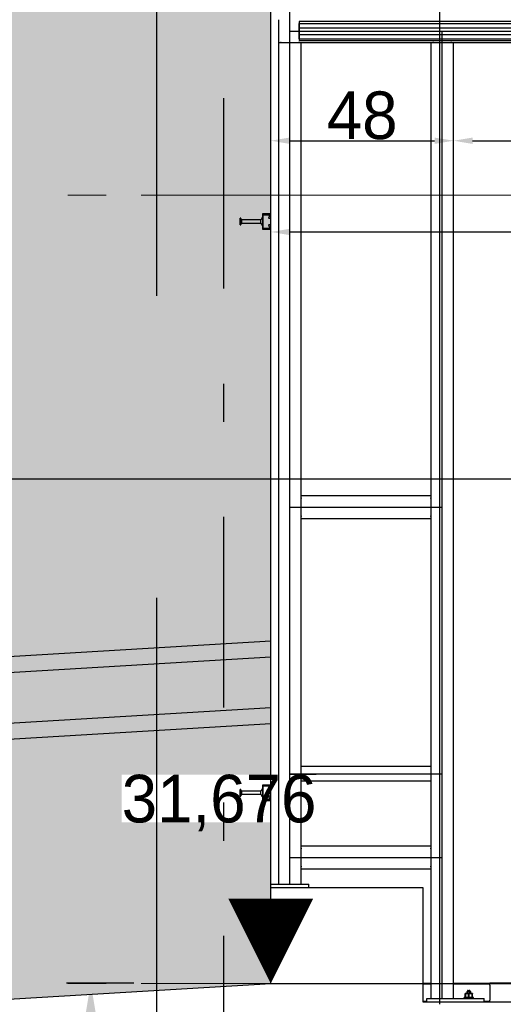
# Model space of a CAD drawing. Extents: x -805 to 3526, y -961 to 1039.
# Tile 191 of 256: x 983.14 to 984.41, y 31.62 to 34.21. Entities that reach past the tile are written whole.
import ezdxf
from ezdxf.enums import TextEntityAlignment as Align

# ---------------------------------------------------------------- set-up
doc = ezdxf.new("R2010")
doc.units = 0
for name, pattern in [('_Ebene_', [4, 2, -1, 0, -1]), ('AUSGEZOGEN', [2, 1, 1]), ('P-HP-Dorsten 2022 - Schnitt - Schnitt 9 rechts der Rampe$0$_Ebene_', [4, 2, -1, 0, -1]), ('STRICHPUNKT', [1, 0.5, -0.25, 0, -0.25]), ('VERDECKT2', [4.7625, 3.175, -1.5875])]:
    doc.linetypes.add(name, pattern=pattern)
doc.layers.get('0').update_dxf_attribs({"color": 251})
for name, color, linetype, lineweight in [('A-FLOR-LEVL', 51, 'Continuous', 5), ('EB-2273S-Q-ACHSE', 7, 'STRICHPUNKT', 25), ('EB-2273S-Q-BAL-LIN', 7, 'Continuous', 25), ('P-HP-Dorsten 2022 - Schnitt - Schnitt 9 rechts der Rampe$0$A-FLOR-LEVL', 51, 'Continuous', 5), ('TTK-B-Bestand', 252, 'Continuous', 35), ('TTK-P-Aufzug vorne', 251, 'Continuous', 25), ('TTK-P-Treppe oben', 12, 'Continuous', 25), ('TTK-P-Treppe unten', 12, 'Continuous', 25), ('VA_NEUBAU_TXT_025', 12, 'Continuous', 25)]:
    doc.layers.add(name, color=color, linetype=linetype, lineweight=lineweight)
for name, color, linetype in [('P-Treppe', 162, 'Continuous'), ('TTK-P-Bahnsteig', 12, 'Continuous'), ('TTK-P-Bodenaustausch', 162, 'Continuous'), ('TTK-P-Geländer', 162, 'Continuous'), ('TTK-P-Planung', 12, 'Continuous'), ('TTK-P-QP Block', 162, 'Continuous'), ('TTK-P-TEXT', 12, 'AUSGEZOGEN'), ('TTK-P-Verm', 251, 'Continuous'), ('TTK-QP-links', 250, 'Continuous'), ('TTK-QP-rechts', 251, 'Continuous')]:
    doc.layers.add(name, color=color, linetype=linetype)
doc.styles.add('AKG DIN 6776', font='AKG_DIN67.TTF')
doc.styles.add('AKGDIN6776', font='AKG_DIN67.TTF', dxfattribs={"height": 2.5})
doc.styles.add('k_isocp', font='k_isocp.shx')
doc.dimstyles.new('TTK', dxfattribs={"dimtxt": 2.5, "dimasz": 2.5, "dimexe": 3.5, "dimexo": 0.1, "dimgap": 1, "dimtad": 1, "dimzin": 0, "dimtxsty": 'AKG DIN 6776', "dimblk": 'OBLIQUE', "dimcen": -0.09, "dimdle": 3, "dimclrd": 256, "dimclre": 256, "dimclrt": 256, "dimadec": 3, "dimazin": 0, "dimtfac": 1, "dimtofl": 0, "dimtmove": 0, "dimatfit": 3, "dimldrblk": 'OBLIQUE', "dimfxl": 7, "dimfxlon": 1, "dimtolj": 1, "dimtzin": 0, "dimlwd": -1, "dimlwe": -1, "dimarcsym": 0})
doc.dimstyles.new('TTK$6', dxfattribs={"dimtxt": 2.5, "dimasz": 2.5, "dimexe": 3.5, "dimexo": 0.1, "dimgap": 1, "dimtad": 1, "dimzin": 0, "dimtxsty": 'AKG DIN 6776', "dimblk": 'OBLIQUE', "dimcen": -0.09, "dimdle": 3, "dimse1": 1, "dimse2": 1, "dimclrd": 256, "dimclre": 256, "dimclrt": 256, "dimadec": 3, "dimazin": 0, "dimtfac": 1, "dimtofl": 0, "dimtmove": 0, "dimatfit": 3, "dimldrblk": 'OBLIQUE', "dimfxl": 7, "dimfxlon": 1, "dimtolj": 1, "dimtzin": 0, "dimlwd": -1, "dimlwe": -1, "dimarcsym": 0})

# ---------------------------------------------------------------- blocks, each defined once
blk = doc.blocks.new('_OBLIQUE')
at = {"color": 0, "linetype": 'ByBlock'}
blk.add_line((-0.5, -0.5), (0.5, 0.5), dxfattribs=at)
blk = doc.blocks.new('*D672')
at = {"layer": 'DEFPOINTS', "color": 0}
for p in [(983.7992, 34.3606), (983.7992, 31.6749), (977.7992, 31.3149)]:
    blk.add_point(p, dxfattribs=at)
at = {"layer": 'TTK-P-Verm'}
for p, q in [((977.7992, 33.6606), (977.7992, 34.7106)), ((983.7992, 33.6606), (983.7992, 34.7106)), ((977.4992, 34.3606), (984.0992, 34.3606))]:
    blk.add_line(p, q, dxfattribs=at)
at = {"layer": 'TTK-P-Verm', "xscale": 0.25, "yscale": 0.25, "zscale": 0.25, "rotation": 180}
blk.add_blockref('_OBLIQUE', (977.7992, 34.3606), dxfattribs=at)
at = {"layer": 'TTK-P-Verm', "xscale": 0.25, "yscale": 0.25, "zscale": 0.25}
blk.add_blockref('_OBLIQUE', (983.7992, 34.3606), dxfattribs=at)
at = {"layer": 'TTK-P-Verm', "insert": (981.0661, 34.6042), "char_height": 0.25, "attachment_point": 5, "style": 'AKG DIN 6776'}
blk.add_mtext('\\A1;6,00', dxfattribs=at)
blk = doc.blocks.new('*D671')
at = {"layer": 'DEFPOINTS', "color": 0}
for p in [(985.9992, 34.3622), (983.7992, 31.6749), (985.9992, 31.6749)]:
    blk.add_point(p, dxfattribs=at)
at = {"layer": 'TTK-P-Verm'}
for p, q in [((983.7992, 33.6622), (983.7992, 34.7122)), ((985.9992, 33.6622), (985.9992, 34.7122)), ((983.4992, 34.3622), (986.2992, 34.3622))]:
    blk.add_line(p, q, dxfattribs=at)
at = {"layer": 'TTK-P-Verm', "xscale": 0.25, "yscale": 0.25, "zscale": 0.25, "rotation": 180}
blk.add_blockref('_OBLIQUE', (983.7992, 34.3622), dxfattribs=at)
at = {"layer": 'TTK-P-Verm', "xscale": 0.25, "yscale": 0.25, "zscale": 0.25}
blk.add_blockref('_OBLIQUE', (985.9992, 34.3622), dxfattribs=at)
at = {"layer": 'TTK-P-Verm', "insert": (984.8992, 34.606), "char_height": 0.25, "attachment_point": 5, "style": 'AKG DIN 6776'}
blk.add_mtext('\\A1;2,20', dxfattribs=at)
blk = doc.blocks.new('*D549')
at = {"layer": 'DEFPOINTS', "color": 0}
for p in [(1594.653, 36.7397), (1594.3062, 36.5752), (8.2233, 0)]:
    blk.add_point(p, dxfattribs=at)
at = {"layer": 'TTK-B-Bestand', "insert": (1594.1093, 36.9835), "char_height": 0.25, "attachment_point": 5, "style": 'AKG DIN 6776'}
blk.add_mtext('\\A1;36,588', dxfattribs=at)
blk = doc.blocks.new('*D548')
at = {"layer": 'DEFPOINTS', "color": 0}
for p in [(1585.5366, 36.7706), (1585.0459, 36.614), (-0.8681, 0.0309)]:
    blk.add_point(p, dxfattribs=at)
at = {"layer": 'TTK-B-Bestand', "insert": (1585.0178, 37.0144), "char_height": 0.25, "attachment_point": 5, "style": 'AKG DIN 6776'}
blk.add_mtext('\\A1;36,621', dxfattribs=at)
blk = doc.blocks.new('HK-DIM-1-1-U')
at = {"flags": 128}
blk.add_lwpolyline([(0, 0, 0, 1.1676, 0), (0, 1.1676, 1.1676, 1.1676, 0)], format="xyseb", dxfattribs=at)
at = {"style": 'k_isocp'}
blk.add_attdef('HK_DIM_VAL', text='', height=2.5, dxfattribs=at).set_placement((0.331615, 2.72183), align=Align.CENTER)
blk = doc.blocks.new('*D547')
at = {"layer": 'DEFPOINTS', "color": 0}
for p in [(1244.5951, 35.6713), (1244.1853, 35.5313), (0, 0)]:
    blk.add_point(p, dxfattribs=at)
at = {"layer": 'TTK-P-Treppe unten', "insert": (1244.1389, 35.9152), "char_height": 0.25, "attachment_point": 5, "style": 'AKG DIN 6776', "bg_fill": 3, "box_fill_scale": 1.1, "bg_fill_color": 256, "bg_fill_true_color": 13158600, "bg_fill_transparency": 0}
blk.add_mtext('\\A1;35,53', dxfattribs=at)
blk = doc.blocks.new('*D546')
at = {"layer": 'DEFPOINTS', "color": 0}
for p in [(1248.9571, 37.4519), (1249.0816, 37.3335), (0, 0)]:
    blk.add_point(p, dxfattribs=at)
at = {"layer": 'TTK-P-Treppe unten', "insert": (1249.4133, 37.6958), "char_height": 0.25, "attachment_point": 5, "style": 'AKG DIN 6776'}
blk.add_mtext('\\A1;37,33', dxfattribs=at)
blk = doc.blocks.new('*D545')
at = {"layer": 'DEFPOINTS', "color": 0}
for p in [(1259.6018, 37.4765), (1259.6991, 37.3874), (0.198, 0.0396)]:
    blk.add_point(p, dxfattribs=at)
at = {"layer": 'TTK-P-Treppe unten', "insert": (1259.1455, 37.7204), "char_height": 0.25, "attachment_point": 5, "style": 'AKG DIN 6776'}
blk.add_mtext('\\A1;37,35', dxfattribs=at)
blk = doc.blocks.new('2481114')
at = {"layer": 'EB-2273S-Q-ACHSE'}
blk.add_line((2.6768, -8.4329), (2.6768, 5.458), dxfattribs=at)
at = {"layer": 'EB-2273S-Q-BAL-LIN'}
blk.add_line((-11.8, -3.4329), (12.8871, -3.4329), dxfattribs=at)
blk = doc.blocks.new('Schnitt7links neben rampe')
at = {"layer": 'A-FLOR-LEVL', "linetype": '_Ebene_'}
for p, q in [((-17.0156, -6.0953), (20.1956, -6.0953)), ((-17.0156, -8.1653), (20.1956, -8.1653)), ((-17.0156, -8.1653), (20.1956, -8.1653))]:
    blk.add_line(p, q, dxfattribs=at)
blk = doc.blocks.new('P-HP-Dorsten 2022 - Schnitt - Schnitt 9 rechts der Rampe')
at = {"layer": 'P-HP-Dorsten 2022 - Schnitt - Schnitt 9 rechts der Rampe$0$A-FLOR-LEVL', "linetype": 'P-HP-Dorsten 2022 - Schnitt - Schnitt 9 rechts der Rampe$0$_Ebene_'}
for p, q in [((3138.7361, 35233.51), (3179.5241, 35233.51)), ((3138.7361, 35231.44), (3179.5241, 35231.44)), ((3138.7361, 35231.44), (3179.5241, 35231.44))]:
    blk.add_line(p, q, dxfattribs=at)
blk = doc.blocks.new('*D540')
at = {"layer": 'DEFPOINTS', "color": 0}
for p in [(1239.4124, 37.4656), (1239.2481, 37.3256), (-4.9372, 1.7943)]:
    blk.add_point(p, dxfattribs=at)
at = {"layer": 'TTK-P-Treppe unten', "insert": (1238.8681, 37.7095), "char_height": 0.25, "attachment_point": 5, "style": 'AKG DIN 6776', "bg_fill": 3, "box_fill_scale": 1.1, "bg_fill_color": 256, "bg_fill_true_color": 13158600, "bg_fill_transparency": 0}
blk.add_mtext('\\A1;37,329', dxfattribs=at)
blk = doc.blocks.new('*D538')
at = {"layer": 'DEFPOINTS', "color": 0}
for p in [(1076.6395, 36.011), (1076.7895, 35.997), (0, 0)]:
    blk.add_point(p, dxfattribs=at)
at = {"layer": 'TTK-P-Treppe oben', "insert": (1076.1833, 36.2548), "char_height": 0.25, "attachment_point": 5, "style": 'AKG DIN 6776'}
blk.add_mtext('\\A1;36,00', dxfattribs=at)
blk = doc.blocks.new('*D536')
at = {"layer": 'DEFPOINTS', "color": 0}
for p in [(1593.4264, 36.6522), (1593.9095, 36.6522), (733.0659, 0.1071)]:
    blk.add_point(p, dxfattribs=at)
at = {"layer": 'TTK-P-TEXT', "insert": (1594.4538, 36.896), "char_height": 0.25, "attachment_point": 5, "style": 'AKG DIN 6776'}
blk.add_mtext('\\A1;36,589', dxfattribs=at)

msp = doc.modelspace()

# ---------------------------------------------------------------- hatches: boundary and pattern name
at = {"layer": 'TTK-P-Bodenaustausch', "transparency": 33554457}
h = msp.add_hatch(color=251, dxfattribs=at)
h.dxf.hatch_style = 1
h.paths.add_polyline_path([(983.7992, 35.2748), (978.4992, 35.2748), (977.2742, 35.5748), (977.2742, 35.4616), (977.2541, 35.4597), (976.9242, 35.4172), (975.5258, 34.493), (972.6546, 32.5953), (972.2609, 32.5911), (972.2609, 31.0418), (976.2992, 31.2849), (977.7992, 31.3156), (983.7992, 31.6749)])

# ---------------------------------------------------------------- linework, layer by layer
at = {"layer": 'TTK-P-Geländer', "color": 251}
for p, q in [((977.7992, 32.2149), (983.7992, 32.5749)), ((977.8009, 32.1729), (983.7992, 32.5328)), ((977.7833, 32.0389), (983.7992, 32.3999)), ((977.785, 31.9969), (983.7992, 32.3578))]:
    msp.add_line(p, q, dxfattribs=at)
at = {"layer": 'TTK-P-Planung', "color": 251}
for p, q in [((984.2422, 36.3363), (984.2422, 31.6208)), ((977.7992, 31.3149), (983.7992, 31.6749)), ((983.7992, 31.6749), (985.9992, 31.6749))]:
    msp.add_line(p, q, dxfattribs=at)

# ---------------------------------------------------------------- block references
at = {"layer": 'VA_NEUBAU_TXT_025', "color": 251, "xscale": 0.1905150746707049, "yscale": 0.1905150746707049, "zscale": 0.1905150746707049}
msp.add_blockref('HK-DIM-1-1-U', (983.7992, 31.6749), dxfattribs=at)

# ---------------------------------------------------------------- dimensions: what is measured, and where the dimension line sits
at = {"layer": 'TTK-B-Bestand', "color": 251}
for feature_location, offset, origin, text, picture, middle in [((1585.0459, 36.614), (0.4461, 0.1576), (-0.8681, 0.0309), '36,621', '*D548', (1585.0178, 37.0144)), ((1594.3062, 36.5752), (0.2947, 0.1656), (8.2233, 0), '36,588', '*D549', (1594.1093, 36.9835))]:
    dim = msp.add_ordinate_dim(feature_location=feature_location, offset=offset, dtype=0, origin=origin, text=text, dimstyle='TTK$6', override={"dimscale": 0, "dimdec": 3, "dimtmove": 1, "dimfxlon": 0}, dxfattribs=at)
    dim.commit()
    dim.dimension.update_dxf_attribs({"geometry": picture, "text_midpoint": middle})
at = {"layer": 'TTK-P-Verm', "color": 251}
dim = msp.add_linear_dim(base=(983.7992, 34.3606), p1=(977.7992, 31.3149), p2=(983.7992, 31.6749), dimstyle='TTK', override={"dimscale": 0, "dimtmove": 0}, dxfattribs=at)
dim.commit()
dim.dimension.update_dxf_attribs({"geometry": '*D672', "text_midpoint": (981.0661, 34.3606), "dimtype": 160})
dim = msp.add_linear_dim(base=(985.9992, 34.3622), p1=(983.7992, 31.6749), p2=(985.9992, 31.6749), dimstyle='TTK', override={"dimscale": 0}, dxfattribs=at)
dim.commit()
dim.dimension.update_dxf_attribs({"geometry": '*D671', "text_midpoint": (984.8992, 34.606)})

# ---------------------------------------------------------------- next in the draw order: texts
at = {"layer": 'P-Treppe', "color": 251, "insert": (983.9192, 32.2229), "char_height": 0.125, "attachment_point": 3, "style": 'AKG DIN 6776', "bg_fill": 3, "box_fill_scale": 1, "bg_fill_color": 256, "bg_fill_transparency": 0}
msp.add_mtext('31,676', dxfattribs=at)

# ---------------------------------------------------------------- next in the draw order: dimensions: what is measured, and where the dimension line sits
at = {"layer": 'TTK-P-Treppe unten', "color": 251}
dim = msp.add_ordinate_dim(feature_location=(1244.1853, 35.5313), offset=(0.4098, 0.14), dtype=0, origin=(0, 0), dimstyle='TTK$6', override={"dimscale": 0, "dimtfill": 1}, dxfattribs=at)
dim.commit()
dim.dimension.update_dxf_attribs({"geometry": '*D547', "text_midpoint": (1244.1389, 35.9152)})

# ---------------------------------------------------------------- next in the draw order: block references
at = {"layer": 'TTK-P-QP Block', "color": 251}
msp.add_blockref('2481114', (980.9992, 36.4329), dxfattribs=at)
at = {"layer": 'TTK-QP-links', "color": 251}
msp.add_blockref('Schnitt7links neben rampe', (984.9824, 39.8403), dxfattribs=at)
at = {"layer": 'TTK-QP-rechts', "color": 251}
msp.add_blockref('P-HP-Dorsten 2022 - Schnitt - Schnitt 9 rechts der Rampe', (-2175.7771, -35199.765), dxfattribs=at)

# ---------------------------------------------------------------- next in the draw order: dimensions: what is measured, and where the dimension line sits
at = {"layer": 'TTK-P-Treppe unten', "color": 251}
for feature_location, offset, origin, picture, middle in [((1259.6991, 37.3874), (-0.0973, 0.0891), (0.198, 0.0396), '*D545', (1259.1455, 37.7204)), ((1249.0816, 37.3335), (-0.1245, 0.1184), (0, 0), '*D546', (1249.4133, 37.6958))]:
    dim = msp.add_ordinate_dim(feature_location=feature_location, offset=offset, dtype=0, origin=origin, dimstyle='TTK$6', override={"dimscale": 0}, dxfattribs=at)
    dim.commit()
    dim.dimension.update_dxf_attribs({"geometry": picture, "text_midpoint": middle})

# ---------------------------------------------------------------- next in the draw order: dimensions: what is measured, and where the dimension line sits
dim = msp.add_ordinate_dim(feature_location=(1239.2481, 37.3256), offset=(0.1119, 0.1412), dtype=0, origin=(-4.9372, 1.7943), text='37,329', dimstyle='TTK$6', override={"dimscale": 0, "dimtfill": 1}, dxfattribs=at)
dim.commit()
dim.dimension.update_dxf_attribs({"geometry": '*D540', "text_midpoint": (1238.8681, 37.7095)})

# ---------------------------------------------------------------- next in the draw order: linework, layer by layer
at = {"layer": 'TTK-P-Aufzug vorne', "color": 251, "linetype": 'VERDECKT2', "ltscale": 0.5}
msp.add_line((983.4992, 37.4498), (983.4992, 29.7758), dxfattribs=at)
at = {"layer": 'TTK-P-Aufzug vorne', "color": 251, "linetype": 'Continuous', "ltscale": 0.5}
msp.add_line((983.7992, 31.6749), (983.7992, 35.2348), dxfattribs=at)
at = {"layer": 'TTK-P-Aufzug vorne', "color": 251, "ltscale": 20}
for p, q in [((983.8492, 31.9358), (983.8492, 35.2208)), ((983.8492, 34.1758), (985.9492, 34.1758)), ((984.2492, 31.6358), (984.2492, 34.1758)), ((983.8492, 32.9258), (984.2492, 32.9258)), ((983.8492, 32.2258), (984.2492, 32.2258)), ((983.8492, 32.0058), (984.2492, 32.0058))]:
    msp.add_line(p, q, dxfattribs=at)
at = {"layer": 'TTK-P-Aufzug vorne', "color": 251}
for p, q in [((983.8192, 34.2058), (983.8192, 34.2009)), ((983.8192, 34.2009), (983.8192, 34.1458)), ((985.9242, 34.2008), (983.8742, 34.2008)), ((983.8742, 34.2008), (983.8742, 34.1508)), ((983.8742, 34.1848), (983.8742, 34.1958)), ((983.8742, 34.1958), (985.9242, 34.1958)), ((983.8742, 34.1668), (983.8742, 34.1848)), ((983.8742, 34.1848), (985.9242, 34.1848)), ((983.8742, 34.1558), (983.8742, 34.1668)), ((983.8742, 34.1668), (985.9242, 34.1668)), ((983.8742, 34.1558), (985.9242, 34.1558)), ((983.8192, 34.1458), (985.9792, 34.1458)), ((983.8192, 34.1458), (983.8192, 31.9358)), ((983.8267, 34.1458), (983.8248, 34.1458)), ((983.8267, 34.1458), (983.8717, 34.1458)), ((983.8736, 34.1458), (983.8717, 34.1458)), ((983.8742, 34.1508), (985.9241, 34.1508)), ((983.8792, 31.9358), (983.8792, 34.1458)), ((984.2192, 34.1458), (984.2192, 33.7258)), ((984.2267, 34.1458), (984.2248, 34.1458)), ((984.2267, 34.1458), (984.2717, 34.1458)), ((984.2736, 34.1458), (984.2717, 34.1458)), ((984.2792, 33.7958), (984.2792, 34.1458)), ((984.2792, 33.7822), (984.2792, 33.9515)), ((984.2792, 33.8118), (984.2792, 33.9515)), ((983.8492, 33.888), (984.2292, 33.888)), ((984.3292, 33.888), (985.4692, 33.888)), ((984.2792, 31.6358), (984.2792, 33.7958)), ((984.2192, 33.7258), (984.2192, 33.6258)), ((983.7992, 33.6958), (983.7772, 33.6958)), ((983.7772, 33.6958), (983.7772, 33.6558)), ((983.7792, 33.6578), (983.7792, 33.6938)), ((983.7792, 33.6938), (983.7972, 33.6938)), ((983.7972, 33.6938), (983.793, 33.6848)), ((983.7992, 33.4412), (983.7992, 33.7119)), ((983.7992, 33.6848), (983.7992, 33.6958)), ((983.7207, 33.6848), (983.7187, 33.6848)), ((983.7187, 33.6668), (983.7187, 33.6848)), ((983.7187, 33.6668), (983.7207, 33.6668)), ((983.7207, 33.6841), (983.7207, 33.6848)), ((983.7232, 33.6799), (983.7207, 33.6838)), ((983.7207, 33.6678), (983.7207, 33.6838)), ((983.7207, 33.6678), (983.7232, 33.6718)), ((983.7207, 33.6668), (983.7207, 33.6676)), ((983.7732, 33.6799), (983.7232, 33.6799)), ((983.7232, 33.6718), (983.7232, 33.6799)), ((983.7232, 33.6718), (983.7732, 33.6718)), ((983.7732, 33.6809), (983.7735, 33.681)), ((983.7732, 33.6802), (983.7732, 33.6809)), ((983.7732, 33.6716), (983.7732, 33.6801)), ((983.7732, 33.6708), (983.7732, 33.6714)), ((983.7734, 33.6707), (983.7732, 33.6708)), ((983.7737, 33.6705), (983.7734, 33.6707)), ((983.7735, 33.681), (983.7737, 33.6812)), ((983.7737, 33.6812), (983.7739, 33.6813)), ((983.7739, 33.6704), (983.7737, 33.6705)), ((983.7739, 33.6813), (983.7742, 33.6815)), ((983.7741, 33.6702), (983.7739, 33.6704)), ((983.7744, 33.67), (983.7741, 33.6702)), ((983.7742, 33.6815), (983.7744, 33.6816)), ((983.7744, 33.6816), (983.7746, 33.6818)), ((983.7746, 33.6699), (983.7744, 33.67)), ((983.7746, 33.6818), (983.7749, 33.682)), ((983.7748, 33.6697), (983.7746, 33.6699)), ((983.775, 33.6695), (983.7748, 33.6697)), ((983.7749, 33.682), (983.7751, 33.6822)), ((983.7752, 33.6693), (983.775, 33.6695)), ((983.7751, 33.6822), (983.7753, 33.6824)), ((983.7754, 33.6691), (983.7752, 33.6693)), ((983.7753, 33.6824), (983.7755, 33.6826)), ((983.7756, 33.6689), (983.7754, 33.6691)), ((983.7755, 33.6826), (983.7756, 33.6829)), ((983.7756, 33.6829), (983.7758, 33.6831)), ((983.7758, 33.6686), (983.7756, 33.6689)), ((983.7758, 33.6831), (983.776, 33.6833)), ((983.7759, 33.6684), (983.7758, 33.6686)), ((983.7761, 33.6681), (983.7759, 33.6684)), ((983.776, 33.6833), (983.7761, 33.6836)), ((983.7761, 33.6836), (983.7763, 33.6838)), ((983.7762, 33.6679), (983.7761, 33.6681)), ((983.7764, 33.6676), (983.7762, 33.6679)), ((983.7763, 33.6838), (983.7764, 33.6841)), ((983.7764, 33.6841), (983.7765, 33.6843)), ((983.7765, 33.6674), (983.7764, 33.6676)), ((983.7765, 33.6843), (983.7767, 33.6846)), ((983.7766, 33.6671), (983.7765, 33.6674)), ((983.7767, 33.6669), (983.7766, 33.6671)), ((983.7767, 33.6846), (983.7768, 33.6849)), ((983.7768, 33.6666), (983.7767, 33.6669)), ((983.7768, 33.6849), (983.7769, 33.6851)), ((983.7769, 33.6663), (983.7768, 33.6666)), ((983.7769, 33.6854), (983.777, 33.6857)), ((983.7769, 33.6851), (983.7769, 33.6854)), ((983.777, 33.666), (983.7769, 33.6663)), ((983.777, 33.6857), (983.7771, 33.686)), ((983.7771, 33.6658), (983.777, 33.666)), ((983.7771, 33.6862), (983.7772, 33.6865)), ((983.7771, 33.686), (983.7771, 33.6862)), ((983.7771, 33.6655), (983.7771, 33.6658)), ((983.7771, 33.6652), (983.7771, 33.6655)), ((983.793, 33.6848), (983.7992, 33.6848)), ((983.7992, 33.6668), (983.793, 33.6668)), ((983.793, 33.6668), (983.7972, 33.6578)), ((983.7992, 33.6558), (983.7992, 33.6668)), ((983.7772, 33.6558), (983.7992, 33.6558)), ((983.7972, 33.6578), (983.7792, 33.6578)), ((983.8492, 33.6484), (985.9492, 33.6484)), ((984.2192, 33.6258), (984.2192, 31.6358)), ((984.2192, 32.9558), (983.8792, 32.9558)), ((983.8792, 32.9503), (983.8792, 32.9483)), ((983.8792, 32.9033), (983.8792, 32.9483)), ((984.2192, 32.9483), (984.2192, 32.9503)), ((984.2192, 32.9483), (984.2192, 32.9033)), ((983.8792, 32.9033), (983.8792, 32.9014)), ((983.8792, 32.8958), (984.2192, 32.8958)), ((984.2192, 32.9014), (984.2192, 32.9033)), ((984.2192, 32.2448), (983.8792, 32.2448)), ((983.7992, 32.1958), (983.7772, 32.1958)), ((983.7772, 32.1958), (983.7772, 32.1558)), ((983.7792, 32.1578), (983.7792, 32.1938)), ((983.7792, 32.1938), (983.7972, 32.1938)), ((983.7972, 32.1938), (983.793, 32.1848)), ((983.7992, 32.1848), (983.7992, 32.1958)), ((983.8792, 32.2068), (984.2192, 32.2068)), ((983.7207, 32.1848), (983.7187, 32.1848)), ((983.7187, 32.1668), (983.7187, 32.1848)), ((983.7187, 32.1668), (983.7207, 32.1668)), ((983.7207, 32.1841), (983.7207, 32.1848)), ((983.7232, 32.1799), (983.7207, 32.1838)), ((983.7207, 32.1678), (983.7207, 32.1838)), ((983.7207, 32.1678), (983.7232, 32.1718)), ((983.7207, 32.1668), (983.7207, 32.1676)), ((983.7732, 32.1799), (983.7232, 32.1799)), ((983.7232, 32.1718), (983.7232, 32.1799)), ((983.7232, 32.1718), (983.7732, 32.1718)), ((983.7732, 32.1809), (983.7735, 32.181)), ((983.7732, 32.1802), (983.7732, 32.1809)), ((983.7732, 32.1716), (983.7732, 32.1801)), ((983.7732, 32.1708), (983.7732, 32.1714)), ((983.7734, 32.1707), (983.7732, 32.1708)), ((983.7737, 32.1705), (983.7734, 32.1707)), ((983.7735, 32.181), (983.7737, 32.1812)), ((983.7737, 32.1812), (983.7739, 32.1813)), ((983.7739, 32.1704), (983.7737, 32.1705)), ((983.7739, 32.1813), (983.7742, 32.1815)), ((983.7741, 32.1702), (983.7739, 32.1704)), ((983.7744, 32.17), (983.7741, 32.1702)), ((983.7742, 32.1815), (983.7744, 32.1816)), ((983.7744, 32.1816), (983.7746, 32.1818)), ((983.7746, 32.1699), (983.7744, 32.17)), ((983.7746, 32.1818), (983.7749, 32.182)), ((983.7748, 32.1697), (983.7746, 32.1699)), ((983.775, 32.1695), (983.7748, 32.1697)), ((983.7749, 32.182), (983.7751, 32.1822)), ((983.7752, 32.1693), (983.775, 32.1695)), ((983.7751, 32.1822), (983.7753, 32.1824)), ((983.7754, 32.1691), (983.7752, 32.1693)), ((983.7753, 32.1824), (983.7755, 32.1826)), ((983.7756, 32.1689), (983.7754, 32.1691)), ((983.7755, 32.1826), (983.7756, 32.1829)), ((983.7756, 32.1829), (983.7758, 32.1831)), ((983.7758, 32.1686), (983.7756, 32.1689)), ((983.7758, 32.1831), (983.776, 32.1833)), ((983.7759, 32.1684), (983.7758, 32.1686)), ((983.7761, 32.1681), (983.7759, 32.1684)), ((983.776, 32.1833), (983.7761, 32.1836)), ((983.7761, 32.1836), (983.7763, 32.1838)), ((983.7762, 32.1679), (983.7761, 32.1681)), ((983.7764, 32.1676), (983.7762, 32.1679)), ((983.7763, 32.1838), (983.7764, 32.1841)), ((983.7764, 32.1841), (983.7765, 32.1843)), ((983.7765, 32.1674), (983.7764, 32.1676)), ((983.7765, 32.1843), (983.7767, 32.1846)), ((983.7766, 32.1671), (983.7765, 32.1674)), ((983.7767, 32.1669), (983.7766, 32.1671)), ((983.7767, 32.1846), (983.7768, 32.1849)), ((983.7768, 32.1666), (983.7767, 32.1669)), ((983.7768, 32.1849), (983.7769, 32.1851)), ((983.7769, 32.1663), (983.7768, 32.1666)), ((983.7769, 32.1854), (983.777, 32.1857)), ((983.7769, 32.1851), (983.7769, 32.1854)), ((983.777, 32.166), (983.7769, 32.1663)), ((983.777, 32.1857), (983.7771, 32.186)), ((983.7771, 32.1658), (983.777, 32.166)), ((983.7771, 32.1862), (983.7772, 32.1865)), ((983.7771, 32.186), (983.7771, 32.1862)), ((983.7771, 32.1655), (983.7771, 32.1658)), ((983.7771, 32.1652), (983.7771, 32.1655)), ((983.793, 32.1848), (983.7992, 32.1848)), ((983.7992, 32.1668), (983.793, 32.1668)), ((983.793, 32.1668), (983.7972, 32.1578)), ((983.7992, 32.1558), (983.7992, 32.1668)), ((983.7772, 32.1558), (983.7992, 32.1558)), ((983.7972, 32.1578), (983.7792, 32.1578)), ((984.2192, 32.0358), (983.8792, 32.0358)), ((983.8792, 32.0303), (983.8792, 32.0283)), ((983.8792, 31.9833), (983.8792, 32.0283)), ((984.2192, 32.0283), (984.2192, 32.0303)), ((984.2192, 32.0283), (984.2192, 31.9833)), ((983.8792, 31.9833), (983.8792, 31.9814)), ((984.2192, 31.9814), (984.2192, 31.9833)), ((983.8792, 31.9758), (984.2192, 31.9758)), ((983.7992, 31.9358), (983.8992, 31.9358)), ((983.8992, 31.9258), (983.8992, 31.9358)), ((984.1992, 31.9258), (983.7992, 31.9258)), ((984.1992, 31.9259), (983.8992, 31.9259)), ((984.1992, 31.6258), (984.1992, 31.9258)), ((983.4394, 31.6758), (983.2632, 31.6758)), ((984.1992, 31.6758), (984.2192, 31.6758)), ((984.2192, 31.6728), (984.1992, 31.6728)), ((984.2792, 31.6758), (984.3742, 31.6758)), ((984.3742, 31.6728), (984.2792, 31.6728)), ((984.3742, 31.6708), (984.3742, 31.6758)), ((985.4242, 31.6758), (984.3742, 31.6758)), ((984.31, 31.6483), (984.3097, 31.6483)), ((984.3097, 31.6482), (984.3097, 31.6483)), ((984.3097, 31.6483), (984.31, 31.6483)), ((984.3097, 31.6483), (984.3097, 31.6482)), ((984.3097, 31.6482), (984.3097, 31.6483)), ((984.3097, 31.6483), (984.3097, 31.6482)), ((984.31, 31.6483), (984.3097, 31.6483)), ((984.3097, 31.6483), (984.31, 31.6483)), ((984.3097, 31.6477), (984.3097, 31.6482)), ((984.3097, 31.6477), (984.3097, 31.6482)), ((984.3097, 31.6477), (984.3097, 31.6482)), ((984.3097, 31.6482), (984.3097, 31.6477)), ((984.3099, 31.6477), (984.3097, 31.6477)), ((984.3097, 31.6477), (984.3097, 31.6389)), ((984.3099, 31.6477), (984.3097, 31.6477)), ((984.3097, 31.6389), (984.3097, 31.6477)), ((984.3102, 31.6477), (984.3099, 31.6477)), ((984.3102, 31.6477), (984.3099, 31.6477)), ((984.311, 31.6483), (984.31, 31.6483)), ((984.311, 31.6483), (984.31, 31.6483)), ((984.3105, 31.6477), (984.3102, 31.6477)), ((984.3105, 31.6477), (984.3102, 31.6477)), ((984.3105, 31.6477), (984.3125, 31.6482)), ((984.3125, 31.6482), (984.3105, 31.6477)), ((984.3105, 31.6477), (984.3105, 31.6389)), ((984.3105, 31.6389), (984.3105, 31.6477)), ((984.3125, 31.6483), (984.311, 31.6483)), ((984.311, 31.6483), (984.3125, 31.6483)), ((984.3145, 31.6483), (984.3125, 31.6483)), ((984.3145, 31.6483), (984.3125, 31.6482)), ((984.3145, 31.6483), (984.3125, 31.6483)), ((984.3125, 31.6482), (984.3145, 31.6483)), ((984.3125, 31.6483), (984.3145, 31.6483)), ((984.3145, 31.6483), (984.3125, 31.6483)), ((984.3167, 31.6483), (984.3145, 31.6483)), ((984.3164, 31.6482), (984.3145, 31.6483)), ((984.3145, 31.6483), (984.3164, 31.6482)), ((984.3145, 31.6483), (984.3167, 31.6483)), ((984.3155, 31.6548), (984.3146, 31.6539)), ((984.3152, 31.6544), (984.3146, 31.6539)), ((984.3152, 31.6544), (984.3146, 31.6539)), ((984.3146, 31.6483), (984.3146, 31.6539)), ((984.3146, 31.6539), (984.3146, 31.6483)), ((984.3157, 31.6545), (984.3152, 31.6544)), ((984.3157, 31.6545), (984.3152, 31.6544)), ((984.3156, 31.6548), (984.3155, 31.6548)), ((984.3155, 31.6548), (984.3156, 31.6548)), ((984.3156, 31.6548), (984.3155, 31.6548)), ((984.3155, 31.6548), (984.3156, 31.6548)), ((984.316, 31.6548), (984.3156, 31.6548)), ((984.3156, 31.6548), (984.316, 31.6548)), ((984.316, 31.6548), (984.3156, 31.6548)), ((984.3156, 31.6548), (984.316, 31.6548)), ((984.3163, 31.6544), (984.3157, 31.6545)), ((984.3163, 31.6544), (984.3157, 31.6545)), ((984.3166, 31.6548), (984.316, 31.6548)), ((984.316, 31.6548), (984.3163, 31.6548)), ((984.3166, 31.6548), (984.316, 31.6548)), ((984.316, 31.6548), (984.3163, 31.6548)), ((984.3167, 31.6568), (984.3162, 31.6563)), ((984.3162, 31.6563), (984.3163, 31.6563)), ((984.3162, 31.6563), (984.3163, 31.6563)), ((984.3162, 31.6563), (984.3163, 31.6563)), ((984.3162, 31.6563), (984.3163, 31.6563)), ((984.3162, 31.6563), (984.3162, 31.6548)), ((984.3162, 31.6548), (984.3163, 31.6548)), ((984.3162, 31.6548), (984.3163, 31.6548)), ((984.3163, 31.6548), (984.3162, 31.6548)), ((984.3162, 31.6548), (984.3163, 31.6548)), ((984.3163, 31.6563), (984.3166, 31.6563)), ((984.3163, 31.6563), (984.3166, 31.6563)), ((984.3169, 31.6539), (984.3163, 31.6544)), ((984.3169, 31.6539), (984.3163, 31.6544)), ((984.3184, 31.6477), (984.3164, 31.6482)), ((984.3164, 31.6482), (984.3184, 31.6477)), ((984.3166, 31.6563), (984.3171, 31.6563)), ((984.3166, 31.6563), (984.3171, 31.6563)), ((984.3174, 31.6548), (984.3166, 31.6548)), ((984.3174, 31.6548), (984.3166, 31.6548)), ((984.3167, 31.6568), (984.3168, 31.6568)), ((984.3167, 31.6568), (984.3168, 31.6568)), ((984.3168, 31.6568), (984.3167, 31.6568)), ((984.3167, 31.6568), (984.3168, 31.6568)), ((984.3192, 31.6483), (984.3167, 31.6483)), ((984.3192, 31.6483), (984.3167, 31.6483)), ((984.3168, 31.6568), (984.317, 31.6568)), ((984.3168, 31.6568), (984.317, 31.6568)), ((984.3168, 31.6568), (984.317, 31.6568)), ((984.3168, 31.6568), (984.317, 31.6568)), ((984.3181, 31.6544), (984.3169, 31.6539)), ((984.3181, 31.6544), (984.3169, 31.6539)), ((984.3169, 31.6483), (984.3169, 31.6539)), ((984.3169, 31.6539), (984.3169, 31.6483)), ((984.317, 31.6568), (984.3174, 31.6568)), ((984.317, 31.6568), (984.3174, 31.6568)), ((984.317, 31.6568), (984.3174, 31.6568)), ((984.317, 31.6568), (984.3174, 31.6568)), ((984.3171, 31.6563), (984.3177, 31.6563)), ((984.3171, 31.6563), (984.3177, 31.6563)), ((984.3174, 31.6568), (984.318, 31.6568)), ((984.3174, 31.6568), (984.318, 31.6568)), ((984.3174, 31.6568), (984.318, 31.6568)), ((984.3174, 31.6568), (984.318, 31.6568)), ((984.3182, 31.6548), (984.3174, 31.6548)), ((984.3182, 31.6548), (984.3174, 31.6548)), ((984.3177, 31.6563), (984.3184, 31.6563)), ((984.3177, 31.6563), (984.3184, 31.6563)), ((984.318, 31.6568), (984.3186, 31.6568)), ((984.318, 31.6568), (984.3186, 31.6568)), ((984.318, 31.6568), (984.3186, 31.6568)), ((984.318, 31.6568), (984.3186, 31.6568)), ((984.3192, 31.6545), (984.3181, 31.6544)), ((984.3192, 31.6545), (984.3181, 31.6544)), ((984.3192, 31.6548), (984.3182, 31.6548)), ((984.3192, 31.6548), (984.3182, 31.6548)), ((984.3184, 31.6563), (984.3192, 31.6563)), ((984.3184, 31.6563), (984.3192, 31.6563)), ((984.3184, 31.6548), (984.3192, 31.6548)), ((984.3192, 31.6548), (984.3184, 31.6548)), ((984.3189, 31.6477), (984.3184, 31.6477)), ((984.3184, 31.6389), (984.3184, 31.6477)), ((984.3189, 31.6477), (984.3184, 31.6477)), ((984.3184, 31.6477), (984.3184, 31.6389)), ((984.3186, 31.6568), (984.3192, 31.6568)), ((984.3186, 31.6568), (984.3192, 31.6568)), ((984.3186, 31.6568), (984.3192, 31.6568)), ((984.3186, 31.6568), (984.3192, 31.6568)), ((984.3195, 31.6477), (984.3189, 31.6477)), ((984.3195, 31.6477), (984.3189, 31.6477)), ((984.3192, 31.6568), (984.3198, 31.6568)), ((984.3192, 31.6568), (984.3197, 31.6568)), ((984.3198, 31.6568), (984.3192, 31.6568)), ((984.3197, 31.6568), (984.3192, 31.6568)), ((984.3192, 31.6563), (984.32, 31.6563)), ((984.3192, 31.6563), (984.32, 31.6563)), ((984.3192, 31.6548), (984.3202, 31.6548)), ((984.3192, 31.6548), (984.32, 31.6548)), ((984.3202, 31.6548), (984.3192, 31.6548)), ((984.32, 31.6548), (984.3192, 31.6548)), ((984.3192, 31.6545), (984.3203, 31.6544)), ((984.3203, 31.6544), (984.3192, 31.6545)), ((984.3217, 31.6483), (984.3192, 31.6483)), ((984.3192, 31.6483), (984.3217, 31.6483)), ((984.32, 31.6477), (984.3195, 31.6477)), ((984.32, 31.6477), (984.3195, 31.6477)), ((984.3198, 31.6568), (984.3205, 31.6568)), ((984.3198, 31.6568), (984.3205, 31.6568)), ((984.3205, 31.6568), (984.3198, 31.6568)), ((984.3205, 31.6568), (984.3198, 31.6568)), ((984.32, 31.6563), (984.3207, 31.6563)), ((984.32, 31.6563), (984.3207, 31.6563)), ((984.322, 31.6482), (984.32, 31.6477)), ((984.322, 31.6482), (984.32, 31.6477)), ((984.32, 31.6389), (984.32, 31.6477)), ((984.32, 31.6389), (984.32, 31.6477)), ((984.3202, 31.6548), (984.321, 31.6548)), ((984.321, 31.6548), (984.3202, 31.6548)), ((984.3203, 31.6544), (984.3215, 31.6539)), ((984.3215, 31.6539), (984.3203, 31.6544)), ((984.3205, 31.6568), (984.321, 31.6568)), ((984.3205, 31.6568), (984.321, 31.6568)), ((984.321, 31.6568), (984.3205, 31.6568)), ((984.321, 31.6568), (984.3205, 31.6568)), ((984.3207, 31.6563), (984.3213, 31.6563)), ((984.3207, 31.6563), (984.3213, 31.6563)), ((984.321, 31.6568), (984.3214, 31.6568)), ((984.321, 31.6568), (984.3214, 31.6568)), ((984.3214, 31.6568), (984.321, 31.6568)), ((984.3214, 31.6568), (984.321, 31.6568)), ((984.321, 31.6548), (984.3218, 31.6548)), ((984.3218, 31.6548), (984.321, 31.6548)), ((984.3213, 31.6563), (984.3218, 31.6563)), ((984.3213, 31.6563), (984.3218, 31.6563)), ((984.3214, 31.6568), (984.3216, 31.6568)), ((984.3214, 31.6568), (984.3216, 31.6568)), ((984.3216, 31.6568), (984.3214, 31.6568)), ((984.3216, 31.6568), (984.3214, 31.6568)), ((984.3215, 31.6539), (984.3221, 31.6544)), ((984.3221, 31.6544), (984.3215, 31.6539)), ((984.3215, 31.6483), (984.3215, 31.6539)), ((984.3215, 31.6539), (984.3215, 31.6483)), ((984.3216, 31.6568), (984.3217, 31.6568)), ((984.3217, 31.6568), (984.3216, 31.6568)), ((984.3216, 31.6568), (984.3217, 31.6568)), ((984.3217, 31.6568), (984.3216, 31.6568)), ((984.3217, 31.6568), (984.3222, 31.6563)), ((984.324, 31.6483), (984.3217, 31.6483)), ((984.3217, 31.6483), (984.324, 31.6483)), ((984.3218, 31.6563), (984.3221, 31.6563)), ((984.3218, 31.6563), (984.3221, 31.6563)), ((984.3218, 31.6548), (984.3224, 31.6548)), ((984.3224, 31.6548), (984.3218, 31.6548)), ((984.324, 31.6483), (984.322, 31.6482)), ((984.324, 31.6483), (984.322, 31.6482)), ((984.3221, 31.6563), (984.3222, 31.6563)), ((984.3222, 31.6563), (984.3221, 31.6563)), ((984.3221, 31.6563), (984.3222, 31.6563)), ((984.3222, 31.6563), (984.3221, 31.6563)), ((984.3224, 31.6548), (984.3221, 31.6548)), ((984.3221, 31.6548), (984.3222, 31.6548)), ((984.3222, 31.6548), (984.3221, 31.6548)), ((984.3221, 31.6548), (984.3222, 31.6548)), ((984.3222, 31.6548), (984.3221, 31.6548)), ((984.3221, 31.6548), (984.3224, 31.6548)), ((984.3221, 31.6544), (984.3227, 31.6545)), ((984.3227, 31.6545), (984.3221, 31.6544)), ((984.3222, 31.6563), (984.3222, 31.6548)), ((984.3224, 31.6548), (984.3228, 31.6548)), ((984.3228, 31.6548), (984.3224, 31.6548)), ((984.3228, 31.6548), (984.3224, 31.6548)), ((984.3228, 31.6548), (984.3224, 31.6548)), ((984.3227, 31.6545), (984.3232, 31.6544)), ((984.3232, 31.6544), (984.3227, 31.6545)), ((984.3228, 31.6548), (984.3229, 31.6548)), ((984.3229, 31.6548), (984.3228, 31.6548)), ((984.3228, 31.6548), (984.3229, 31.6548)), ((984.3229, 31.6548), (984.3228, 31.6548)), ((984.3229, 31.6548), (984.3238, 31.6539)), ((984.3232, 31.6544), (984.3238, 31.6539)), ((984.3238, 31.6539), (984.3232, 31.6544)), ((984.3238, 31.6539), (984.3238, 31.6483)), ((984.3238, 31.6483), (984.3238, 31.6539)), ((984.324, 31.6483), (984.3259, 31.6483)), ((984.3259, 31.6483), (984.324, 31.6483)), ((984.3259, 31.6482), (984.324, 31.6483)), ((984.3259, 31.6482), (984.324, 31.6483)), ((984.324, 31.6483), (984.3259, 31.6483)), ((984.3259, 31.6483), (984.324, 31.6483)), ((984.3274, 31.6483), (984.3259, 31.6483)), ((984.3274, 31.6483), (984.3259, 31.6483)), ((984.3279, 31.6477), (984.3259, 31.6482)), ((984.3279, 31.6477), (984.3259, 31.6482)), ((984.3284, 31.6483), (984.3274, 31.6483)), ((984.3274, 31.6483), (984.3284, 31.6483)), ((984.3282, 31.6477), (984.3279, 31.6477)), ((984.3279, 31.6389), (984.3279, 31.6477)), ((984.3282, 31.6477), (984.3279, 31.6477)), ((984.3279, 31.6389), (984.3279, 31.6477)), ((984.3285, 31.6477), (984.3282, 31.6477)), ((984.3285, 31.6477), (984.3282, 31.6477)), ((984.3284, 31.6483), (984.3287, 31.6483)), ((984.3287, 31.6483), (984.3284, 31.6483)), ((984.3284, 31.6483), (984.3287, 31.6483)), ((984.3287, 31.6483), (984.3284, 31.6483)), ((984.3287, 31.6477), (984.3285, 31.6477)), ((984.3287, 31.6477), (984.3285, 31.6477)), ((984.3287, 31.6482), (984.3287, 31.6483)), ((984.3287, 31.6483), (984.3287, 31.6482)), ((984.3287, 31.6482), (984.3287, 31.6483)), ((984.3287, 31.6483), (984.3287, 31.6482)), ((984.3287, 31.6477), (984.3287, 31.6482)), ((984.3287, 31.6477), (984.3287, 31.6482)), ((984.3287, 31.6482), (984.3287, 31.6477)), ((984.3287, 31.6482), (984.3287, 31.6477)), ((984.3287, 31.6389), (984.3287, 31.6477)), ((984.3287, 31.6389), (984.3287, 31.6477)), ((984.3742, 31.6708), (984.3742, 31.6358)), ((984.1992, 31.6288), (984.2092, 31.6288)), ((985.5992, 31.6258), (984.1992, 31.6258)), ((984.2092, 31.6358), (984.3592, 31.6358)), ((984.2092, 31.6258), (984.2092, 31.6358)), ((984.3072, 31.6383), (984.3076, 31.6383)), ((984.3076, 31.6383), (984.3072, 31.6383)), ((984.3072, 31.6358), (984.3072, 31.6383)), ((984.3076, 31.6383), (984.3088, 31.6383)), ((984.3076, 31.6383), (984.3088, 31.6383)), ((984.3088, 31.6383), (984.3107, 31.6383)), ((984.3088, 31.6383), (984.3107, 31.6383)), ((984.3097, 31.6389), (984.3097, 31.6385)), ((984.3097, 31.6389), (984.3097, 31.6385)), ((984.3097, 31.6385), (984.3097, 31.6389)), ((984.3099, 31.6389), (984.3097, 31.6389)), ((984.3097, 31.6389), (984.3097, 31.6385)), ((984.3099, 31.6389), (984.3097, 31.6389)), ((984.3097, 31.6385), (984.3097, 31.6383)), ((984.3097, 31.6383), (984.3097, 31.6385)), ((984.3097, 31.6385), (984.3097, 31.6383)), ((984.3097, 31.6383), (984.3097, 31.6385)), ((984.3102, 31.6389), (984.3099, 31.6389)), ((984.3102, 31.6389), (984.3099, 31.6389)), ((984.3105, 31.6389), (984.3102, 31.6389)), ((984.3105, 31.6389), (984.3102, 31.6389)), ((984.3105, 31.6389), (984.3125, 31.6385)), ((984.3125, 31.6385), (984.3105, 31.6389)), ((984.3107, 31.6383), (984.3132, 31.6383)), ((984.3107, 31.6383), (984.3132, 31.6383)), ((984.3145, 31.6383), (984.3125, 31.6385)), ((984.3125, 31.6385), (984.3145, 31.6383)), ((984.3132, 31.6383), (984.3161, 31.6383)), ((984.3132, 31.6383), (984.3161, 31.6383)), ((984.3164, 31.6385), (984.3145, 31.6383)), ((984.3145, 31.6383), (984.3164, 31.6385)), ((984.3161, 31.6383), (984.3192, 31.6383)), ((984.3161, 31.6383), (984.3192, 31.6383)), ((984.3184, 31.6389), (984.3164, 31.6385)), ((984.3164, 31.6385), (984.3184, 31.6389)), ((984.3189, 31.6389), (984.3184, 31.6389)), ((984.3189, 31.6389), (984.3184, 31.6389)), ((984.3195, 31.6389), (984.3189, 31.6389)), ((984.3195, 31.6389), (984.3189, 31.6389)), ((984.3192, 31.6383), (984.3223, 31.6383)), ((984.3192, 31.6383), (984.3223, 31.6383)), ((984.32, 31.6389), (984.3195, 31.6389)), ((984.32, 31.6389), (984.3195, 31.6389)), ((984.322, 31.6385), (984.32, 31.6389)), ((984.322, 31.6385), (984.32, 31.6389)), ((984.324, 31.6383), (984.322, 31.6385)), ((984.324, 31.6383), (984.322, 31.6385)), ((984.3223, 31.6383), (984.3252, 31.6383)), ((984.3223, 31.6383), (984.3252, 31.6383)), ((984.3259, 31.6385), (984.324, 31.6383)), ((984.3259, 31.6385), (984.324, 31.6383)), ((984.3252, 31.6383), (984.3277, 31.6383)), ((984.3252, 31.6383), (984.3277, 31.6383)), ((984.3279, 31.6389), (984.3259, 31.6385)), ((984.3279, 31.6389), (984.3259, 31.6385)), ((984.3277, 31.6383), (984.3296, 31.6383)), ((984.3277, 31.6383), (984.3296, 31.6383)), ((984.3282, 31.6389), (984.3279, 31.6389)), ((984.3282, 31.6389), (984.3279, 31.6389)), ((984.3285, 31.6389), (984.3282, 31.6389)), ((984.3285, 31.6389), (984.3282, 31.6389)), ((984.3287, 31.6389), (984.3285, 31.6389)), ((984.3287, 31.6389), (984.3285, 31.6389)), ((984.3287, 31.6389), (984.3287, 31.6385)), ((984.3287, 31.6389), (984.3287, 31.6385)), ((984.3287, 31.6385), (984.3287, 31.6389)), ((984.3287, 31.6385), (984.3287, 31.6389)), ((984.3287, 31.6385), (984.3287, 31.6383)), ((984.3287, 31.6383), (984.3287, 31.6385)), ((984.3287, 31.6385), (984.3287, 31.6383)), ((984.3287, 31.6383), (984.3287, 31.6385)), ((984.3296, 31.6383), (984.3308, 31.6383)), ((984.3296, 31.6383), (984.3308, 31.6383)), ((984.3312, 31.6383), (984.3308, 31.6383)), ((984.3308, 31.6383), (984.3312, 31.6383)), ((984.3312, 31.6358), (984.3312, 31.6383)), ((984.3592, 31.6258), (984.3592, 31.6358)), ((984.3592, 31.6288), (984.3742, 31.6288)), ((984.3742, 31.6358), (984.3742, 31.6308)), ((984.3742, 31.6258), (984.3742, 31.6308))]:
    msp.add_line(p, q, dxfattribs=at)
for points in [[(983.8492, 33.8963), (983.8492, 33.8796), (983.7992, 33.888)], [(984.2292, 33.8963), (984.2292, 33.8796), (984.2792, 33.888)], [(984.3292, 33.8963), (984.3292, 33.8796), (984.2792, 33.888)], [(983.8492, 33.6567), (983.8492, 33.6401), (983.7992, 33.6484)], [(983.3101, 31.5758), (983.3434, 31.5758), (983.3267, 31.6758)]]:
    msp.add_solid(points, dxfattribs=at)
at = {"layer": 'TTK-P-Bahnsteig', "color": 251}
msp.add_circle((473.7851, 39.1322), 1000, dxfattribs=at)

# ---------------------------------------------------------------- next in the draw order: texts
at = {"layer": 'TTK-P-Aufzug vorne', "color": 251, "insert": (984.0392, 33.954), "char_height": 0.125, "attachment_point": 5, "style": 'AKGDIN6776'}
msp.add_mtext('\\A1;48', dxfattribs=at)

# ---------------------------------------------------------------- next in the draw order: dimensions: what is measured, and where the dimension line sits
at = {"layer": 'TTK-P-TEXT', "color": 251}
dim = msp.add_ordinate_dim(feature_location=(1593.4264, 36.6522), offset=(0.4831, 0), dtype=0, origin=(733.0659, 0.1071), text='36,589', dimstyle='TTK$6', override={"dimscale": 0, "dimfxlon": 0}, dxfattribs=at)
dim.commit()
dim.dimension.update_dxf_attribs({"geometry": '*D536', "text_midpoint": (1594.4538, 36.896)})
at = {"layer": 'TTK-P-Treppe oben', "color": 251}
dim = msp.add_ordinate_dim(feature_location=(1076.7895, 35.997), offset=(-0.15, 0.014), dtype=0, origin=(0, 0), dimstyle='TTK$6', override={"dimscale": 0}, dxfattribs=at)
dim.commit()
dim.dimension.update_dxf_attribs({"geometry": '*D538', "text_midpoint": (1076.1833, 36.2548)})

doc.saveas('drawing.dxf')
